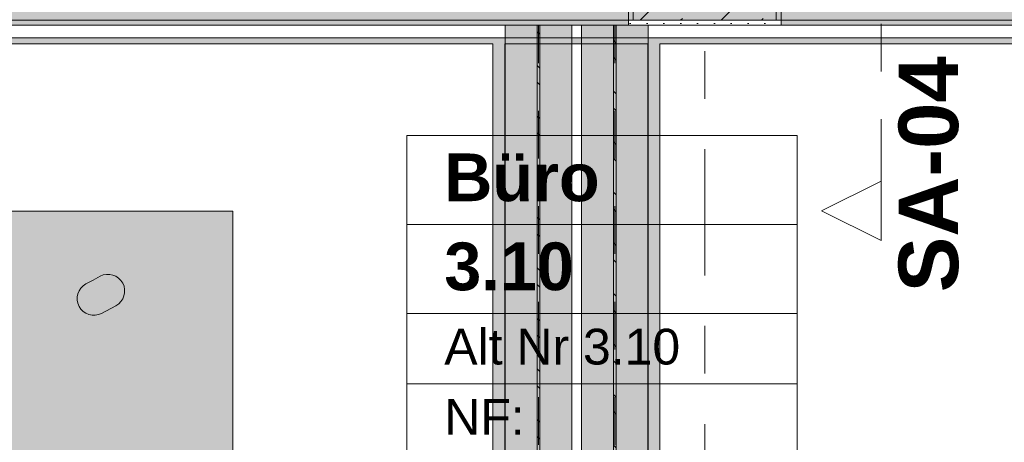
# Model space of a CAD drawing. Header units: metres. Extents: x -3.6 to 84.5, y -11 to 16.8.
# Tile 146 of 256: x 20.7 to 22.8, y 12.1 to 13. Entities that reach past the tile are written whole.
import ezdxf

# ---------------------------------------------------------------- set-up
doc = ezdxf.new("R2010")
doc.units = ezdxf.units.M
doc.header["$MEASUREMENT"] = 0
for name, pattern in [('Achse', [0.2, 0.1, -0.05, 0, -0.05]), ('Schnittlinie', [0.3, 0.15, -0.075, 0, -0.075]), ('Strichlinie doppelt', [0.546806, 0.264583, -0.105833, 0.070556, -0.105833]), ('Wipeout_Contour', [1, 0, -1])]:
    doc.linetypes.add(name, pattern=pattern)
for name, color, linetype in [('203 - Marker.Schnitt - Ausbaudetail SA', 7, 'Continuous'), ('401 - Zone.Raum_ Raumbegrenzung_ Whg.', 7, 'Continuous'), ('451 - Universal.Achsen Raster', 7, 'Continuous'), ('607 - Struktur.Stütze', 7, 'Continuous'), ('608 - Struktur.Träger', 7, 'Continuous'), ('612 - Struktur.Stahlbau', 7, 'Continuous'), ('701 - Einrichtung.Möbel', 7, 'Continuous'), ('Neubau_612 - Struktur.Stahlbau', 7, 'Continuous'), ('Neubau_653 - Abdeckung.TB Verkofferung', 7, 'Continuous')]:
    doc.layers.add(name, color=color, linetype=linetype)
doc.styles.add('ERSTELLTER_STIL_1', font='txt')
doc.styles.add('ERSTELLTER_STIL_2', font='txt')
pattern_1 = [(45, (0, 0), (-0.01767767, 0.01767767), [0, -0.025])]
pattern_2 = [(45, (0, 0), (-0.0848528, 0.0848528), []), (45, (-0.04243, 0.04243), (-0.0848528, 0.0848528), [0.09, -0.03])]
pattern_3 = [(135, (0, 0), (0.053033, 0.053033), []), (135, (-0.01768, -0.01768), (0.053033, 0.053033), [])]

msp = doc.modelspace()

# ---------------------------------------------------------------- hatches: boundary and pattern name
at = {"layer": '607 - Struktur.Stütze', "linetype": 'Continuous', "lineweight": 0, "true_color": 0x000000}
h = msp.add_hatch(dxfattribs=at)
h.set_pattern_fill('Beton__Stahlbeton_0001', color=18, style=0, pattern_type=2)
h.set_pattern_definition(pattern_2)
h.paths.add_polyline_path([(21.98, 13), (22.28, 13), (22.28, 13.45), (21.98, 13.45)])
h = msp.add_hatch(dxfattribs=at)
h.set_pattern_fill('Gips_0001', color=18, style=0, pattern_type=2)
h.set_pattern_definition(pattern_1)
h.paths.add_polyline_path([(21.97, 12.99), (22.29, 12.99), (22.29, 13.445), (22.28, 13.445), (22.28, 13), (21.98, 13), (21.98, 13.445), (21.97, 13.445)])
at = {"layer": '608 - Struktur.Träger', "linetype": 'Continuous', "lineweight": 0, "true_color": 0x000000}
h = msp.add_hatch(dxfattribs=at)
h.set_pattern_fill('Beton__Stahlbeton_0001', color=18, style=0, pattern_type=2)
h.set_pattern_definition(pattern_2)
h.paths.add_polyline_path([(15.09, 13.3), (14.78, 13.3), (14.78, 13), (15.09, 13), (18.37, 13), (18.69, 13), (21.97, 13), (22.29, 13), (25.57, 13), (25.89, 13), (29.17, 13), (29.49, 13), (32.77, 13), (33.09, 13), (36.37, 13), (36.69, 13), (39.97, 13), (40.29, 13), (43.57, 13), (43.89, 13), (47.17, 13), (47.48, 13), (47.48, 13.3), (47.17, 13.3), (43.89, 13.3), (43.57, 13.3), (40.29, 13.3), (39.97, 13.3), (36.69, 13.3), (36.37, 13.3), (33.09, 13.3), (32.77, 13.3), (29.49, 13.3), (29.17, 13.3), (25.89, 13.3), (25.57, 13.3), (22.29, 13.3), (21.97, 13.3), (18.69, 13.3), (18.37, 13.3)])
h = msp.add_hatch(dxfattribs=at)
h.set_pattern_fill('Gips_0001', color=18, style=0, pattern_type=2)
h.set_pattern_definition(pattern_1)
h.paths.add_polyline_path([(21.97, 13), (18.69, 13), (18.69, 12.99), (21.97, 12.99)])
h = msp.add_hatch(dxfattribs=at)
h.set_pattern_fill('Gips_0001', color=18, style=0, pattern_type=2)
h.set_pattern_definition(pattern_1)
h.paths.add_polyline_path([(22.29, 12.99), (25.57, 12.99), (25.57, 13), (22.29, 13)])
at = {"layer": '612 - Struktur.Stahlbau', "linetype": 'Continuous', "lineweight": 0, "true_color": 0x30307f}
for points in [[(21.711, 12.99), (21.851, 12.99), (21.851, 8.51), (21.711, 8.51)], [(21.871, 12.99), (22.011, 12.99), (22.011, 8.51), (21.871, 8.51)]]:
    msp.add_hatch(color=177, dxfattribs=at).paths.add_polyline_path(points)
at = {"layer": '701 - Einrichtung.Möbel', "linetype": 'Continuous', "lineweight": 0, "true_color": 0x3a3a3a}
for points in [[(20.34, 11), (21.14, 11), (21.14, 12.6), (20.34, 12.6)], [(20.8465, 12.4553), (20.8315, 12.4473, 0.994302), (20.8644, 12.3855), (20.8944, 12.4015, 1), (20.8615, 12.4633)]]:
    msp.add_hatch(color=250, dxfattribs=at).paths.add_polyline_path(points)
at = {"layer": 'Neubau_612 - Struktur.Stahlbau', "linetype": 'Continuous', "lineweight": 0, "true_color": 0x000000}
h = msp.add_hatch(dxfattribs=at)
h.set_pattern_fill('Metall__Stahl_0001', color=18, style=0, pattern_type=2)
h.set_pattern_definition(pattern_3)
h.paths.add_polyline_path([(21.7838, 8.51), (21.7838, 12.99), (21.7783, 12.99), (21.7783, 8.51)])
h = msp.add_hatch(dxfattribs=at)
h.set_pattern_fill('Metall__Stahl_0001', color=18, style=0, pattern_type=2)
h.set_pattern_definition(pattern_3)
h.paths.add_polyline_path([(21.9438, 8.51), (21.9438, 12.99), (21.9383, 12.99), (21.9383, 8.51)])
at = {"layer": 'Neubau_653 - Abdeckung.TB Verkofferung', "linetype": 'Continuous', "lineweight": 0, "true_color": 0x000000}
h = msp.add_hatch(dxfattribs=at)
h.set_pattern_fill('Gips_0001', color=18, style=0, pattern_type=2)
h.set_pattern_definition(pattern_1)
h.paths.add_polyline_path([(18.71, 12.9505), (25.54, 12.9505), (25.54, 12.963), (18.71, 12.963)])
h = msp.add_hatch(dxfattribs=at)
h.set_pattern_fill('Gips_0001', color=18, style=0, pattern_type=2)
h.set_pattern_definition(pattern_1)
h.paths.add_polyline_path([(21.7105, 12.9505), (21.6855, 12.9505), (21.6855, 8.6495), (21.7105, 8.6495)])
h = msp.add_hatch(dxfattribs=at)
h.set_pattern_fill('Gips_0001', color=18, style=0, pattern_type=2)
h.set_pattern_definition(pattern_1)
h.paths.add_polyline_path([(22.0355, 12.9505), (22.0105, 12.9505), (22.0105, 8.6495), (22.0355, 8.6495)])

# ---------------------------------------------------------------- linework, layer by layer
at = {"layer": '203 - Marker.Schnitt - Ausbaudetail SA', "color": 7, "linetype": 'Schnittlinie', "lineweight": 13}
msp.add_line((22.5, 14.1425), (22.5, 12.663), dxfattribs=at)
at = {"layer": '401 - Zone.Raum_ Raumbegrenzung_ Whg.', "color": 7, "linetype": 'Continuous', "lineweight": 9}
for p, q in [((22.3237, 12.7583), (21.5049, 12.7583)), ((21.5049, 12.7583), (21.5049, 11.0591)), ((21.5049, 12.7583), (22.3237, 12.7583)), ((21.5049, 12.5716), (21.5049, 12.7583)), ((22.3237, 11.0591), (22.3237, 12.7583)), ((22.3237, 12.7583), (22.3237, 12.5716)), ((22.3237, 12.5716), (21.5049, 12.5716)), ((21.5049, 12.5716), (22.3237, 12.5716)), ((21.5049, 12.385), (21.5049, 12.5716)), ((22.3237, 12.5716), (22.3237, 12.385)), ((22.3237, 12.385), (21.5049, 12.385)), ((21.5049, 12.385), (22.3237, 12.385)), ((21.5049, 12.2377), (21.5049, 12.385)), ((22.3237, 12.385), (22.3237, 12.2377)), ((22.3237, 12.2377), (21.5049, 12.2377)), ((21.5049, 12.2377), (22.3237, 12.2377)), ((21.5049, 12.0904), (21.5049, 12.2377)), ((22.3237, 12.2377), (22.3237, 12.0904))]:
    msp.add_line(p, q, dxfattribs=at)
at = {"layer": '451 - Universal.Achsen Raster', "color": 160, "linetype": 'Strichlinie doppelt', "lineweight": 9, "true_color": 0x3232ff}
msp.add_line((22.13, -10.585), (22.13, 16.355), dxfattribs=at)
at = {"layer": '607 - Struktur.Stütze', "color": 7, "linetype": 'Continuous', "lineweight": 13, "flags": 128}
msp.add_lwpolyline([(21.98, 13), (22.28, 13), (22.28, 13.45), (21.98, 13.45)], close=True, dxfattribs=at)
at = {"layer": '607 - Struktur.Stütze', "color": 7, "linetype": 'Continuous', "lineweight": 5, "flags": 128}
msp.add_lwpolyline([(21.97, 13.445), (21.97, 12.99), (22.29, 12.99), (22.29, 13.445)], dxfattribs=at)
at = {"layer": '608 - Struktur.Träger', "color": 7, "linetype": 'Continuous', "lineweight": 5}
for p, q in [((21.97, 13), (21.97, 12.99)), ((22.29, 13), (22.29, 12.99)), ((21.97, 12.99), (18.69, 12.99)), ((25.57, 12.99), (22.29, 12.99))]:
    msp.add_line(p, q, dxfattribs=at)
at = {"layer": '608 - Struktur.Träger', "color": 7, "linetype": 'Continuous', "lineweight": 13}
msp.add_line((14.78, 12.99), (47.48, 12.99), dxfattribs=at)
at = {"layer": '608 - Struktur.Träger', "color": 7, "linetype": 'Continuous', "lineweight": 13, "flags": 128}
msp.add_lwpolyline([(47.48, 13), (47.17, 13), (43.89, 13), (43.57, 13), (40.29, 13), (39.97, 13), (36.69, 13), (36.37, 13), (33.09, 13), (32.77, 13), (29.49, 13), (29.17, 13), (25.89, 13), (25.57, 13), (22.29, 13), (21.97, 13), (18.69, 13), (18.37, 13), (15.09, 13), (14.78, 13)], dxfattribs=at)
at = {"layer": '701 - Einrichtung.Möbel', "color": 7, "linetype": 'Continuous', "lineweight": 5, "true_color": 0xebebeb, "flags": 128}
msp.add_lwpolyline([(20.34, 11), (20.34, 12.6), (21.14, 12.6), (21.14, 11)], close=True, dxfattribs=at)
msp.add_lwpolyline([(20.8465, 12.4553), (20.8315, 12.4473, 0.994302), (20.8644, 12.3855), (20.8944, 12.4015, 1), (20.8615, 12.4633)], format="xyb", close=True, dxfattribs=at)
at = {"layer": 'Neubau_612 - Struktur.Stahlbau', "color": 1, "linetype": 'Continuous', "lineweight": 13}
for p, q in [((21.711, 8.51), (21.711, 12.99)), ((21.851, 12.99), (21.711, 12.99)), ((21.851, 8.51), (21.851, 12.99)), ((21.871, 8.51), (21.871, 12.99)), ((22.011, 12.99), (21.871, 12.99)), ((22.011, 8.51), (22.011, 12.99))]:
    msp.add_line(p, q, dxfattribs=at)
at = {"layer": 'Neubau_612 - Struktur.Stahlbau', "color": 1, "linetype": 'Continuous', "lineweight": 9}
for p, q in [((21.7838, 12.99), (21.7783, 12.99)), ((21.7783, 12.99), (21.7783, 8.51)), ((21.7838, 12.99), (21.7838, 8.51)), ((21.9438, 12.99), (21.9383, 12.99)), ((21.9383, 12.99), (21.9383, 8.51)), ((21.9438, 12.99), (21.9438, 8.51))]:
    msp.add_line(p, q, dxfattribs=at)
at = {"layer": 'Neubau_612 - Struktur.Stahlbau', "color": 1, "linetype": 'Achse', "lineweight": 9}
for p, q in [((21.781, 8.51), (21.781, 12.99)), ((21.941, 8.51), (21.941, 12.99))]:
    msp.add_line(p, q, dxfattribs=at)
at = {"layer": 'Neubau_653 - Abdeckung.TB Verkofferung', "color": 1, "linetype": 'Continuous', "lineweight": 5}
for p, q in [((25.54, 12.99), (18.71, 12.99)), ((25.54, 12.963), (18.71, 12.963)), ((21.6855, 12.9505), (18.905, 12.9505)), ((21.6855, 12.9505), (21.6855, 8.6495)), ((22.0105, 12.9505), (21.7105, 12.9505)), ((21.7105, 12.9505), (21.7105, 8.6495)), ((22.0105, 12.9505), (22.0105, 8.6495)), ((25.54, 12.9505), (22.0355, 12.9505)), ((22.0355, 12.9505), (22.0355, 8.6495))]:
    msp.add_line(p, q, dxfattribs=at)
at = {"layer": 'Neubau_653 - Abdeckung.TB Verkofferung', "color": 1, "linetype": 'Continuous', "lineweight": 9}
for p, q in [((18.905, 12.9505), (21.6855, 12.9505)), ((21.6855, 8.6495), (21.6855, 12.9505)), ((22.0355, 12.9505), (47.24, 12.9505)), ((22.0355, 8.6495), (22.0355, 12.9505))]:
    msp.add_line(p, q, dxfattribs=at)

# ---------------------------------------------------------------- texts
at = {"layer": '203 - Marker.Schnitt - Ausbaudetail SA', "color": 7, "lineweight": 13, "insert": (22.6633, 12.9246), "char_height": 0.125, "attachment_point": 9, "rotation": 90, "style": 'ERSTELLTER_STIL_1'}
msp.add_mtext('\\A1;{\\pqr;\\pt0;\\fArial|b1|i0|c0|p38;SA-04}', dxfattribs=at)
at = {"layer": '401 - Zone.Raum_ Raumbegrenzung_ Whg.', "color": 7, "lineweight": 9, "attachment_point": 1}
for s, insert, char_height, style in [('\\A1;{\\pqj;\\pt0;\\fArial|b1|i0|c0|p38;}', (22.2451, 12.7435), 0.1, 'ERSTELLTER_STIL_1'), ('\\A1;{\\pqj;\\pt0;\\fArial|b1|i0|c0|p38;Büro}', (21.5834, 12.7207), 0.1, 'ERSTELLTER_STIL_1'), ('\\A1;{\\pqj;\\pt0;\\fArial|b1|i0|c0|p38;}', (22.2451, 12.5569), 0.1, 'ERSTELLTER_STIL_1'), ('\\A1;{\\pql;\\pt0;\\fArial|b1|i0|c0|p38;3.10}', (21.5834, 12.5341), 0.1, 'ERSTELLTER_STIL_1'), ('\\A1;{\\pqj;\\pt0;\\fArial|b0|i0|c0|p38;Alt Nr 3.10}', (21.5834, 12.3532), 0.075, 'ERSTELLTER_STIL_2'), ('\\A1;{\\pqj;\\pt0;\\fArial|b0|i0|c0|p38;}', (22.2451, 12.3703), 0.075, 'ERSTELLTER_STIL_2'), ('\\A1;{\\pqj;\\pt0;\\fArial|b0|i0|c0|p38;NF: }', (21.5834, 12.2058), 0.075, 'ERSTELLTER_STIL_2')]:
    msp.add_mtext(s, dxfattribs=dict(at, insert=insert, char_height=char_height, style=style))

# ---------------------------------------------------------------- next in the draw order: wipeouts: each hides what was drawn before it
at = {"color": 254, "linetype": 'Wipeout_Contour', "lineweight": 0, "ltscale": 76.827451}
msp.add_wipeout([(22.5, 12.538), (22.5, 12.663), (22.375, 12.6005)], dxfattribs=at).dxf.layer = '203 - Marker.Schnitt - Ausbaudetail SA'

# ---------------------------------------------------------------- next in the draw order: linework, layer by layer
at = {"layer": '203 - Marker.Schnitt - Ausbaudetail SA', "color": 7, "linetype": 'Continuous', "lineweight": 13, "flags": 128}
msp.add_lwpolyline([(22.5, 12.538), (22.5, 12.663), (22.375, 12.6005)], close=True, dxfattribs=at)

doc.saveas('drawing.dxf')
